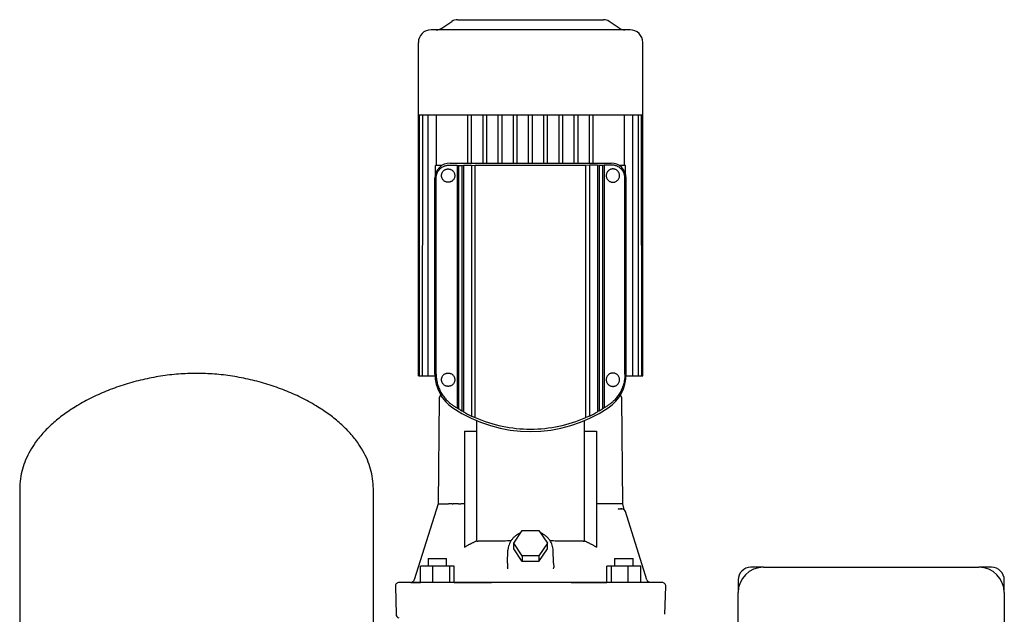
# Model space of a CAD drawing. Header units: millimetres. Extents: x 11 to 1236, y 11 to 957.
# Tile 2 of 3: x 34 to 811, y 488 to 957. Entities that reach past the tile are written whole.
import ezdxf

# ---------------------------------------------------------------- set-up
doc = ezdxf.new("R2010")
doc.units = ezdxf.units.MM

msp = doc.modelspace()

# ---------------------------------------------------------------- linework, layer by layer
at = {"color": 7, "linetype": 'Continuous', "lineweight": 25}
for p, q in [((367.13, 950.64), (375.1, 955.95)), ((379.54, 957.3), (494.69, 957.3)), ((507.1, 950.64), (499.13, 955.95)), ((515.62, 949.3), (358.62, 949.3)), ((348.62, 882.3), (348.62, 939.3)), ((525.62, 882.3), (525.62, 939.3)), ((348.62, 882.3), (349.46, 882.3)), ((348.62, 676.3), (348.62, 882.3)), ((349.45, 676.3), (349.46, 882.3)), ((349.46, 882.3), (352.05, 882.3)), ((351.99, 676.3), (352.05, 882.3)), ((352.05, 882.3), (356.55, 882.3)), ((356.41, 676.3), (356.41, 882.3)), ((356.55, 882.3), (363.31, 882.3)), ((363.06, 842.3), (363.06, 882.3)), ((363.31, 882.3), (388.29, 882.3)), ((387.62, 844.18), (387.62, 882.3)), ((388.29, 882.3), (400.5, 882.3)), ((390.62, 844.18), (390.62, 882.3)), ((399.62, 844.18), (399.62, 882.3)), ((400.5, 882.3), (412.7, 882.3)), ((402.62, 844.18), (402.62, 882.3)), ((411.62, 844.18), (411.62, 882.3)), ((412.7, 882.3), (424.91, 882.3)), ((414.62, 844.18), (414.62, 882.3)), ((423.62, 844.18), (423.62, 882.3)), ((424.91, 882.3), (437.12, 882.3)), ((426.62, 844.18), (426.62, 882.3)), ((435.62, 844.18), (435.62, 882.3)), ((437.12, 882.3), (449.32, 882.3)), ((438.62, 844.18), (438.62, 882.3)), ((447.62, 844.18), (447.62, 882.3)), ((449.32, 882.3), (461.53, 882.3)), ((450.62, 844.18), (450.62, 882.3)), ((459.62, 844.18), (459.62, 882.3)), ((461.53, 882.3), (473.74, 882.3)), ((462.62, 844.18), (462.62, 882.3)), ((471.62, 844.18), (471.62, 882.3)), ((473.74, 882.3), (485.94, 882.3)), ((474.62, 844.18), (474.62, 882.3)), ((483.62, 844.18), (483.62, 882.3)), ((485.94, 882.3), (510.93, 882.3)), ((486.62, 844.18), (486.62, 882.3)), ((510.93, 882.3), (517.68, 882.3)), ((511.18, 842.3), (511.18, 882.3)), ((517.68, 882.3), (522.18, 882.3)), ((517.82, 676.3), (517.82, 882.3)), ((522.24, 676.3), (522.18, 882.3)), ((522.18, 882.3), (524.77, 882.3)), ((524.79, 676.3), (524.77, 882.3)), ((524.77, 882.3), (525.62, 882.3)), ((525.62, 676.3), (525.62, 882.3)), ((362.12, 835.28), (362.12, 842.3)), ((367.12, 842.3), (362.12, 842.3)), ((367.12, 842.3), (367.12, 842.3)), ((367.12, 842.3), (367.12, 842.3)), ((373.62, 844.18), (500.62, 844.18)), ((379.14, 842.41), (380.39, 842.38)), ((379.14, 842.41), (379.14, 651.04)), ((380.39, 842.38), (382.87, 842.38)), ((380.39, 842.38), (380.39, 650.3)), ((382.87, 842.38), (384.35, 842.45)), ((382.87, 842.38), (382.87, 648.81)), ((384.35, 842.45), (390.64, 842.45)), ((384.35, 842.45), (384.35, 647.88)), ((390.64, 842.45), (393.44, 842.3)), ((390.64, 842.45), (390.64, 644.63)), ((480.79, 842.3), (393.44, 842.3)), ((393.44, 643.52), (393.44, 842.3)), ((483.59, 842.45), (480.79, 842.3)), ((480.79, 643.52), (480.79, 842.3)), ((489.88, 842.45), (483.59, 842.45)), ((483.59, 842.45), (483.59, 644.63)), ((491.36, 842.38), (489.88, 842.45)), ((489.88, 842.45), (489.88, 647.88)), ((493.85, 842.38), (491.36, 842.38)), ((491.36, 842.38), (491.36, 648.81)), ((495.09, 842.41), (493.85, 842.38)), ((493.85, 842.38), (493.85, 650.3)), ((495.09, 842.41), (495.09, 651.04)), ((507.12, 842.3), (507.12, 842.3)), ((507.12, 842.3), (507.12, 842.3)), ((512.12, 842.3), (507.12, 842.3)), ((512.12, 835.28), (512.12, 842.3)), ((361.74, 677.55), (361.74, 832.3)), ((362.66, 677.55), (362.66, 832.3)), ((511.57, 677.55), (511.57, 832.3)), ((512.5, 677.55), (512.5, 832.3)), ((348.62, 676.3), (349.45, 676.3)), ((349.45, 676.3), (350.95, 676.3)), ((350.95, 676.3), (351.99, 676.3)), ((351.99, 676.3), (353.49, 676.3)), ((353.49, 676.3), (356.41, 676.3)), ((356.41, 676.3), (357.91, 676.3)), ((357.91, 676.3), (361.76, 676.3)), ((512.47, 676.3), (516.32, 676.3)), ((516.32, 676.3), (517.82, 676.3)), ((517.82, 676.3), (520.74, 676.3)), ((520.74, 676.3), (522.24, 676.3)), ((522.24, 676.3), (523.29, 676.3)), ((523.29, 676.3), (524.79, 676.3)), ((524.79, 676.3), (525.62, 676.3)), ((365.08, 658.34), (364.21, 575.25)), ((510.03, 575.25), (509.16, 658.34)), ((394.7, 632.58), (394.87, 641)), ((479.36, 641), (479.54, 632.58)), ((385.12, 632.58), (394.7, 632.58)), ((385.12, 632.58), (385.12, 541.24)), ((394.7, 546.24), (394.7, 632.58)), ((479.54, 632.58), (479.54, 546.24)), ((479.54, 632.58), (489.1, 632.58)), ((489.1, 632.58), (489.1, 541.25)), ((34.12, 587.3), (34.12, 432.3)), ((313.12, 432.3), (313.12, 587.3)), ((375.3, 575.3), (374.07, 575.3)), ((375.3, 575.3), (376.08, 575.29)), ((385.12, 575.3), (382.15, 575.3)), ((492.08, 575.3), (489.1, 575.3)), ((498.92, 575.3), (493.96, 575.3)), ((510.69, 571.84), (510.02, 575.35)), ((506.65, 571.29), (506.23, 571.35)), ((506.65, 571.29), (506.24, 571.35)), ((506.26, 571.4), (506.82, 571.3)), ((506.26, 571.4), (506.82, 571.3)), ((506.65, 571.26), (506.82, 571.3)), ((506.82, 571.3), (506.65, 571.26)), ((506.82, 571.3), (508.05, 571.3)), ((508.53, 571.4), (509.09, 571.3)), ((509.53, 571.26), (509.53, 571.26)), ((511.83, 569.51), (511.78, 569.62)), ((511.95, 569.2), (511.83, 569.51)), ((528.95, 515.39), (511.95, 569.2)), ((423.84, 544.25), (430.48, 554.21)), ((430.48, 554.21), (443.76, 554.21)), ((443.76, 554.21), (450.39, 544.25)), ((430.48, 534.3), (423.84, 544.25)), ((423.84, 539.75), (423.84, 544.25)), ((450.39, 544.25), (443.76, 534.3)), ((450.39, 539.75), (450.39, 544.25)), ((418.94, 528.43), (419.29, 538.72)), ((430.48, 529.8), (423.84, 539.75)), ((443.76, 529.8), (450.39, 539.75)), ((455.3, 528.43), (454.94, 538.72)), ((356.28, 532.3), (356.28, 526.3)), ((356.28, 532.3), (364.05, 532.3)), ((364.05, 532.3), (370.88, 532.3)), ((370.88, 526.3), (370.88, 532.3)), ((418.94, 528.43), (418.85, 525.13)), ((443.76, 534.3), (430.48, 534.3)), ((430.48, 534.3), (430.48, 529.8)), ((443.76, 529.8), (430.48, 529.8)), ((443.76, 534.3), (443.76, 529.8)), ((455.3, 528.43), (455.39, 525.13)), ((503.36, 532.3), (503.36, 526.3)), ((503.36, 532.3), (510.19, 532.3)), ((510.19, 532.3), (517.96, 532.3)), ((517.96, 526.3), (517.96, 532.3)), ((350.19, 513.34), (350.19, 526.3)), ((359.99, 526.3), (350.19, 526.3)), ((359.99, 513.3), (359.99, 526.3)), ((373.37, 526.3), (359.99, 526.3)), ((373.37, 513.3), (373.37, 526.3)), ((376.96, 526.3), (373.37, 526.3)), ((376.96, 513.3), (376.96, 526.3)), ((418.77, 524.85), (418.85, 525.13)), ((418.77, 524.85), (418.85, 525.13)), ((418.85, 525.13), (418.88, 524.08)), ((455.33, 524.09), (455.39, 525.13)), ((455.46, 524.85), (455.39, 525.13)), ((455.46, 524.85), (455.39, 525.13)), ((497.28, 513.3), (497.27, 526.3)), ((500.86, 526.3), (497.27, 526.3)), ((500.86, 513.3), (500.86, 526.3)), ((514.24, 526.3), (500.86, 526.3)), ((524.04, 526.3), (514.24, 526.3)), ((514.24, 513.3), (514.24, 526.3)), ((524.04, 513.3), (524.04, 526.3)), ((620.87, 525.3), (610.87, 525.3)), ((620.87, 525.3), (790.87, 525.3)), ((800.87, 525.3), (790.87, 525.3)), ((347.52, 513.3), (333.46, 513.3)), ((343.46, 513.48), (343.53, 513.46)), ((519.38, 513.3), (354.86, 513.3)), ((376.96, 513.3), (406.45, 513.3)), ((469.05, 513.3), (497.28, 513.3)), ((531.38, 513.33), (530.47, 513.61)), ((531.38, 513.33), (531.44, 513.32)), ((600.87, 515.3), (600.87, 505.3)), ((810.87, 505.3), (810.87, 515.3)), ((330.46, 510.22), (331.04, 488.22)), ((543.19, 488.22), (543.77, 510.22)), ((600.87, 265.3), (600.87, 505.3)), ((810.87, 505.3), (810.87, 265.3))]:
    msp.add_line(p, q, dxfattribs=at)
at = {"color": 7, "linetype": 'Continuous', "lineweight": 25, "flags": 128}
for points in [[(364.21, 575.3), (354.74, 545.33), (345.28, 515.4)], [(540.77, 513.3), (540.6, 513.3), (540.07, 513.3), (539.19, 513.3), (537.97, 513.3), (536.4, 513.3), (534.49, 513.3), (532.23, 513.3), (529.64, 513.3), (526.71, 513.3)]]:
    msp.add_lwpolyline(points, dxfattribs=at)
at = {"color": 7, "linetype": 'Continuous', "lineweight": 25}
for centre, radius, start, end in [((379.54, 949.3), 8, 90, 123.69007), ((494.69, 949.3), 8, 56.30993, 90), ((358.62, 939.3), 10, 90, 180), ((362.69, 957.3), 8, 270, 303.69007), ((511.54, 957.3), 8, 236.30993, 270), ((515.62, 939.3), 10, 0, 90), ((373.62, 832.3), 11.88, 90, 180), ((500.62, 832.3), 11.88, 360, 89.9934), ((393.62, 677.55), 31.88, 180, 236.10364), ((480.62, 677.55), 31.88, 303.89801, 0.00297), ((369.08, 658.3), 4, 134.40716, 179.4), ((505.16, 658.3), 4, 0.6, 45.613), ((437.12, 742.3), 109.88, 236.10364, 303.89636), ((437.12, 742.3), 108.08, 238.33995, 239.87557), ((437.12, 742.3), 108.16, 240.80128, 244.54984), ((437.12, 742.3), 108.16, 295.45016, 299.19872), ((437.12, 742.3), 108.08, 300.12443, 301.66005), ((437.12, 742.3), 108, 246.14636, 270), ((437.12, 742.3), 108, 270, 293.85364), ((509.09, 568.3), 3, 17.53394, 89.9999), ((620.87, 505.3), 20, 90, 180), ((610.87, 515.3), 10, 90, 180), ((790.87, 505.3), 20, 0, 90), ((800.87, 515.3), 10, 0, 90), ((333.46, 510.3), 3, 90.0005, 181.5), ((531.82, 516.3), 3, 197.53394, 220.8635), ((540.77, 510.3), 3, 358.5, 89.99952), ((334.04, 488.3), 3, 181.5, 255.15288)]:
    msp.add_arc(centre, radius, start, end, dxfattribs=at)
for points, knots in [([(362.66, 832.3), (362.66, 832.38), (362.66, 832.55), (362.67, 832.8), (362.69, 833.06), (362.71, 833.31), (362.74, 833.57), (362.78, 833.82), (362.82, 834.08), (362.87, 834.33), (362.92, 834.58), (363.06, 835.14), (363.33, 835.99), (363.8, 837.03), (364.37, 837.99), (364.99, 838.82), (365.69, 839.59), (366.67, 840.48), (367.76, 841.21), (368.9, 841.78), (369.82, 842.13), (370.74, 842.39), (371.54, 842.53), (372.17, 842.61), (372.67, 842.64), (373.15, 842.65), (373.46, 842.64), (373.62, 842.64)], [0, 0, 0, 0, 0.012117, 0.024284, 0.036513, 0.048818, 0.06121, 0.073701, 0.086304, 0.099031, 0.111892, 0.124898, 0.184763, 0.250107, 0.309389, 0.375028, 0.433855, 0.500081, 0.624465, 0.68709, 0.749847, 0.81764, 0.875036, 0.908188, 0.940062, 0.970664, 1, 1, 1, 1]), ([(372.12, 829.05), (372.04, 829.05), (371.89, 829.05), (371.66, 829.06), (371.43, 829.09), (371.2, 829.12), (370.98, 829.17), (370.75, 829.22), (370.53, 829.29), (370.09, 829.44), (369.46, 829.73), (368.67, 830.3), (367.97, 831.02), (367.48, 831.79), (367.18, 832.49), (367, 833.06), (366.89, 833.66), (366.85, 834.29), (366.89, 834.91), (367, 835.52), (367.17, 836.1), (367.47, 836.79), (367.96, 837.56), (368.66, 838.29), (369.46, 838.86), (370.16, 839.19), (370.75, 839.37), (371.2, 839.47), (371.65, 839.53), (371.96, 839.54), (372.12, 839.55)], [0, 0, 0, 0, 0.01566, 0.031275, 0.046861, 0.062436, 0.078014, 0.093612, 0.109246, 0.124933, 0.188102, 0.249091, 0.314044, 0.374185, 0.406197, 0.436946, 0.468546, 0.499591, 0.530715, 0.562422, 0.593186, 0.625225, 0.685338, 0.750281, 0.811567, 0.875072, 0.90639, 0.937564, 0.968724, 1, 1, 1, 1]), ([(372.12, 839.55), (372.19, 839.55), (372.34, 839.54), (372.57, 839.53), (372.79, 839.5), (373.01, 839.47), (373.23, 839.43), (373.45, 839.38), (373.67, 839.31), (374.11, 839.17), (374.76, 838.87), (375.44, 838.39), (375.93, 837.92), (376.39, 837.38), (376.88, 836.59), (377.27, 835.49), (377.41, 834.3), (377.28, 833.11), (376.89, 832), (376.39, 831.22), (375.93, 830.68), (375.44, 830.21), (374.76, 829.72), (374.04, 829.39), (373.45, 829.21), (373.01, 829.12), (372.56, 829.06), (372.27, 829.05), (372.12, 829.05)], [0, 0, 0, 0, 0.016024, 0.031896, 0.047633, 0.063252, 0.078771, 0.094205, 0.109575, 0.124897, 0.18867, 0.249769, 0.281384, 0.312251, 0.37479, 0.437377, 0.499809, 0.562264, 0.624905, 0.687643, 0.718675, 0.750472, 0.811615, 0.875443, 0.906051, 0.93692, 0.968191, 1, 1, 1, 1]), ([(502.12, 839.55), (502.04, 839.55), (501.89, 839.54), (501.68, 839.53), (501.46, 839.51), (501.26, 839.48), (501.06, 839.44), (500.87, 839.4), (500.69, 839.35), (500.52, 839.3), (500.1, 839.16), (499.47, 838.86), (498.64, 838.28), (497.93, 837.52), (497.34, 836.57), (496.96, 835.49), (496.82, 834.3), (496.96, 833.11), (497.34, 832.02), (497.93, 831.07), (498.64, 830.31), (499.47, 829.73), (500.17, 829.4), (500.75, 829.22), (501.17, 829.13), (501.63, 829.06), (501.95, 829.05), (502.12, 829.05)], [0, 0, 0, 0, 0.0158819, 0.031262, 0.0461407, 0.0605185, 0.074396, 0.0877738, 0.1006525, 0.1130331, 0.1249162, 0.1905547, 0.249804, 0.3147434, 0.3747694, 0.4383579, 0.4998109, 0.5613025, 0.6249283, 0.6852018, 0.7504382, 0.8097264, 0.8754252, 0.9027915, 0.9326712, 0.965072, 1, 1, 1, 1]), ([(511.57, 832.3), (511.57, 832.38), (511.57, 832.55), (511.56, 832.81), (511.54, 833.06), (511.52, 833.32), (511.49, 833.57), (511.46, 833.83), (511.41, 834.08), (511.37, 834.33), (511.31, 834.58), (511.18, 835.14), (510.9, 836), (510.42, 837.04), (509.86, 838), (509.23, 838.84), (508.53, 839.6), (507.55, 840.49), (506.47, 841.21), (505.33, 841.78), (504.44, 842.12), (503.52, 842.38), (502.73, 842.53), (502.08, 842.61), (501.6, 842.64), (501.11, 842.65), (500.78, 842.64), (500.62, 842.64)], [0, 0, 0, 0, 0.012261, 0.024518, 0.036791, 0.049102, 0.061472, 0.07392, 0.086468, 0.099135, 0.111941, 0.124903, 0.185589, 0.250113, 0.310907, 0.375035, 0.436451, 0.500087, 0.624469, 0.687021, 0.74985, 0.812642, 0.875038, 0.906629, 0.937962, 0.969073, 1, 1, 1, 1]), ([(502.12, 829.05), (502.18, 829.05), (502.31, 829.05), (502.52, 829.06), (502.77, 829.08), (503.12, 829.14), (503.51, 829.23), (504.12, 829.43), (504.8, 829.75), (505.6, 830.33), (506.28, 831.03), (506.87, 831.97), (507.27, 833.05), (507.41, 834.29), (507.27, 835.53), (506.87, 836.61), (506.28, 837.55), (505.6, 838.26), (504.8, 838.84), (504.13, 839.16), (503.51, 839.36), (503.1, 839.46), (502.69, 839.52), (502.39, 839.54), (502.2, 839.54), (502.12, 839.55)], [0, 0, 0, 0, 0.012304, 0.0268309, 0.0435807, 0.0625532, 0.0997386, 0.1250285, 0.1937583, 0.2492874, 0.3166201, 0.3744736, 0.4396808, 0.4995859, 0.5596144, 0.6249226, 0.6827599, 0.7500706, 0.8058578, 0.8749623, 0.899814, 0.93763, 0.9622786, 0.9830686, 1, 1, 1, 1]), ([(173.62, 678.3), (168.9, 678.18), (159.41, 677.96), (145.21, 676.2), (131.12, 673.48), (117.31, 669.73), (103.95, 665.04), (91.23, 659.44), (79.79, 653.23), (69.7, 646.59), (60.96, 639.67), (53.22, 632.18), (47.01, 624.66), (42.23, 617.29), (38.69, 610.2), (36.1, 602.81), (34.43, 595.14), (34.22, 589.92), (34.12, 587.3)], [0, 0, 0, 0, 0.077758, 0.156431, 0.235453, 0.314225, 0.392144, 0.468629, 0.543151, 0.606406, 0.667613, 0.726675, 0.78365, 0.827907, 0.87124, 0.914018, 0.956734, 1, 1, 1, 1]), ([(313.12, 587.3), (313.01, 589.92), (312.8, 595.14), (311.13, 602.81), (308.54, 610.2), (305, 617.29), (300.22, 624.66), (294.02, 632.18), (286.27, 639.67), (277.53, 646.59), (267.44, 653.23), (256, 659.44), (243.28, 665.04), (229.93, 669.73), (216.11, 673.48), (202.02, 676.2), (187.83, 677.96), (178.33, 678.18), (173.62, 678.3)], [0, 0, 0, 0, 0.043266, 0.085982, 0.12876, 0.172093, 0.21635, 0.273325, 0.332387, 0.393594, 0.456849, 0.531371, 0.607856, 0.685775, 0.764547, 0.843569, 0.922242, 1, 1, 1, 1]), ([(362.66, 677.55), (362.66, 677.41), (362.66, 677.13), (362.67, 676.72), (362.69, 676.3), (362.71, 675.88), (362.74, 675.46), (362.77, 675.04), (362.81, 674.63), (362.86, 674.21), (362.91, 673.79), (363.04, 672.84), (363.31, 671.35), (363.81, 669.41), (364.43, 667.54), (365.15, 665.77), (365.97, 664.07), (367.18, 661.93), (368.55, 659.95), (370.05, 658.14), (371.26, 656.86), (372.53, 655.64), (373.65, 654.69), (374.58, 653.97), (375.3, 653.45), (376.02, 652.95), (376.52, 652.64), (376.77, 652.48)], [0, 0, 0, 0, 0.0124, 0.024807, 0.037228, 0.04967, 0.062141, 0.074647, 0.087196, 0.099794, 0.112449, 0.125167, 0.186834, 0.250667, 0.311763, 0.375337, 0.436902, 0.500684, 0.624947, 0.68665, 0.749369, 0.811801, 0.874688, 0.906033, 0.937357, 0.968674, 1, 1, 1, 1]), ([(372.12, 668.05), (372.04, 668.05), (371.89, 668.05), (371.66, 668.06), (371.43, 668.09), (371.2, 668.12), (370.98, 668.17), (370.75, 668.22), (370.53, 668.29), (370.09, 668.44), (369.46, 668.73), (368.67, 669.3), (367.97, 670.02), (367.48, 670.79), (367.18, 671.49), (367, 672.06), (366.89, 672.66), (366.85, 673.29), (366.89, 673.91), (367, 674.52), (367.17, 675.1), (367.47, 675.79), (367.96, 676.56), (368.66, 677.29), (369.46, 677.86), (370.16, 678.19), (370.75, 678.37), (371.2, 678.47), (371.65, 678.53), (371.96, 678.54), (372.12, 678.55)], [0, 0, 0, 0, 0.01566, 0.031275, 0.046861, 0.062436, 0.078014, 0.093612, 0.109246, 0.124933, 0.188102, 0.249091, 0.314044, 0.374185, 0.406197, 0.436946, 0.468546, 0.499591, 0.530715, 0.562422, 0.593186, 0.625225, 0.685338, 0.750281, 0.811567, 0.875072, 0.90639, 0.937564, 0.968724, 1, 1, 1, 1]), ([(372.12, 678.55), (372.19, 678.55), (372.34, 678.54), (372.57, 678.53), (372.79, 678.5), (373.01, 678.47), (373.23, 678.43), (373.45, 678.38), (373.67, 678.31), (374.11, 678.17), (374.76, 677.87), (375.44, 677.39), (375.93, 676.92), (376.39, 676.38), (376.88, 675.59), (377.27, 674.49), (377.41, 673.3), (377.28, 672.11), (376.89, 671), (376.39, 670.22), (375.93, 669.68), (375.44, 669.21), (374.76, 668.72), (374.04, 668.39), (373.45, 668.21), (373.01, 668.12), (372.56, 668.06), (372.27, 668.05), (372.12, 668.05)], [0, 0, 0, 0, 0.016024, 0.031896, 0.047633, 0.063252, 0.078771, 0.094205, 0.109575, 0.124897, 0.18867, 0.249769, 0.281384, 0.312251, 0.37479, 0.437377, 0.499809, 0.562264, 0.624905, 0.687643, 0.718675, 0.750472, 0.811615, 0.875443, 0.906051, 0.93692, 0.968191, 1, 1, 1, 1]), ([(502.12, 678.55), (502.04, 678.55), (501.89, 678.54), (501.68, 678.53), (501.46, 678.51), (501.26, 678.48), (501.06, 678.44), (500.87, 678.4), (500.69, 678.35), (500.52, 678.3), (500.1, 678.16), (499.47, 677.86), (498.64, 677.28), (497.93, 676.52), (497.34, 675.57), (496.96, 674.49), (496.82, 673.3), (496.96, 672.11), (497.34, 671.02), (497.93, 670.07), (498.64, 669.31), (499.47, 668.73), (500.17, 668.4), (500.75, 668.22), (501.17, 668.13), (501.63, 668.06), (501.95, 668.05), (502.12, 668.05)], [0, 0, 0, 0, 0.015882, 0.031262, 0.046141, 0.060518, 0.074396, 0.087774, 0.100653, 0.113033, 0.124916, 0.190555, 0.249804, 0.314743, 0.374769, 0.438358, 0.499811, 0.561303, 0.624928, 0.685202, 0.750438, 0.809726, 0.875425, 0.902792, 0.932671, 0.965072, 1, 1, 1, 1]), ([(511.57, 677.55), (511.57, 677.41), (511.57, 677.14), (511.56, 676.72), (511.54, 676.3), (511.52, 675.89), (511.5, 675.47), (511.46, 675.05), (511.42, 674.63), (511.38, 674.21), (511.32, 673.79), (511.19, 672.84), (510.92, 671.35), (510.5, 669.73), (510.11, 668.46), (509.68, 667.23), (508.83, 665.16), (507.39, 662.41), (505.34, 659.46), (503.61, 657.5), (502.36, 656.27), (501.65, 655.61), (500.95, 655.01), (500.24, 654.43), (499.58, 653.92), (498.83, 653.38), (498.13, 652.9), (497.68, 652.62), (497.46, 652.48)], [0, 0, 0, 0, 0.012334, 0.024697, 0.037093, 0.049528, 0.062005, 0.074529, 0.087104, 0.099734, 0.112424, 0.125177, 0.186394, 0.250687, 0.281405, 0.313019, 0.375382, 0.500672, 0.624946, 0.749339, 0.777098, 0.811966, 0.853669, 0.874678, 0.910186, 0.942905, 0.972841, 1, 1, 1, 1]), ([(502.12, 668.05), (502.18, 668.05), (502.31, 668.05), (502.52, 668.06), (502.77, 668.08), (503.12, 668.14), (503.51, 668.23), (504.12, 668.43), (504.8, 668.75), (505.6, 669.33), (506.28, 670.03), (506.87, 670.97), (507.27, 672.05), (507.41, 673.29), (507.27, 674.53), (506.87, 675.61), (506.28, 676.55), (505.6, 677.26), (504.8, 677.84), (504.13, 678.16), (503.51, 678.36), (503.1, 678.46), (502.69, 678.52), (502.39, 678.54), (502.2, 678.54), (502.12, 678.55)], [0, 0, 0, 0, 0.012304, 0.026831, 0.043581, 0.062553, 0.099739, 0.125029, 0.193758, 0.249287, 0.31662, 0.374474, 0.439681, 0.499586, 0.559614, 0.624923, 0.68276, 0.750071, 0.805858, 0.874962, 0.899814, 0.93763, 0.962279, 0.983069, 1, 1, 1, 1]), ([(365.37, 575.3), (366.02, 575.3), (366.93, 575.3), (369.27, 575.3), (370.69, 575.3), (372.36, 575.3)], [0, 0, 0, 0, 0.5, 0.5, 1, 1, 1, 1]), ([(373.5, 575.3), (373.46, 575.3), (373.39, 575.3), (373.28, 575.3), (373.19, 575.3), (373.1, 575.3), (373.01, 575.3), (372.94, 575.3), (372.87, 575.3), (372.83, 575.3), (372.82, 575.3)], [0, 0, 0, 0, 0.135107, 0.267773, 0.397789, 0.524922, 0.64893, 0.769581, 0.886665, 1, 1, 1, 1]), ([(374.07, 575.3), (374.05, 575.3), (374.02, 575.3), (373.96, 575.3), (373.91, 575.3), (373.86, 575.3), (373.82, 575.3), (373.76, 575.3), (373.68, 575.3), (373.58, 575.3), (373.53, 575.3), (373.5, 575.3)], [0, 0, 0, 0, 0.113612, 0.217626, 0.310589, 0.391463, 0.459558, 0.514572, 0.685738, 0.84819, 1, 1, 1, 1]), ([(380.28, 575.29), (380, 575.29), (379.3, 575.29), (378.19, 575.29), (377.07, 575.29), (376.37, 575.29), (376.08, 575.29)], [0, 0, 0, 0, 0.198236, 0.500005, 0.795663, 1, 1, 1, 1]), ([(380.28, 575.29), (380.55, 575.3), (380.85, 575.3), (381.48, 575.3), (381.82, 575.3), (382.15, 575.3)], [0, 0, 0, 0, 0.5, 0.5, 1, 1, 1, 1]), ([(501.88, 575.3), (501.86, 575.3), (501.82, 575.3), (501.74, 575.31), (501.67, 575.32), (501.59, 575.32), (501.51, 575.32), (501.42, 575.33), (501.33, 575.33), (501.24, 575.33), (501.15, 575.33), (501.05, 575.33), (500.96, 575.33), (500.87, 575.33), (500.78, 575.33), (500.68, 575.33), (500.59, 575.33), (500.5, 575.33), (500.41, 575.33), (500.33, 575.33), (500.24, 575.33), (500.16, 575.33), (500.08, 575.33), (500, 575.33), (499.93, 575.34), (499.85, 575.34), (499.78, 575.34), (499.72, 575.35), (499.65, 575.35), (499.59, 575.36), (499.52, 575.37), (499.44, 575.37), (499.36, 575.39), (499.29, 575.4), (499.22, 575.43), (499.16, 575.46), (499.11, 575.48), (499.08, 575.48), (499.05, 575.46), (499.02, 575.44), (498.99, 575.4), (498.95, 575.35), (498.93, 575.32), (498.92, 575.3)], [0, 0, 0, 0, 0.03679, 0.072872, 0.108257, 0.142949, 0.176943, 0.210234, 0.242814, 0.274676, 0.305812, 0.336219, 0.365895, 0.39484, 0.42306, 0.450561, 0.477352, 0.503445, 0.528852, 0.553583, 0.577641, 0.601032, 0.623755, 0.645813, 0.667205, 0.687932, 0.707995, 0.727395, 0.746135, 0.764216, 0.781644, 0.81161, 0.836194, 0.855408, 0.872323, 0.906933, 0.915608, 0.924659, 0.935062, 0.947478, 0.962299, 0.97976, 1, 1, 1, 1]), ([(509.09, 571.3), (509.07, 571.3), (508.95, 571.3), (508.57, 571.3), (508.31, 571.3), (508.05, 571.3)], [0, 0, 0, 0, 0.5, 0.5, 1, 1, 1, 1]), ([(511.45, 570.15), (511.27, 570.41), (510.92, 570.92), (510.76, 571.55), (510.69, 571.84)], [0, 0, 0, 0, 0.504712, 1, 1, 1, 1]), ([(429.31, 552.46), (428.95, 552.31), (427.86, 551.87), (426.22, 550.85), (424.4, 549.44), (422.83, 547.82), (421.51, 546.03), (420.48, 544.1), (419.75, 542.06), (419.39, 540.26), (419.32, 539.15), (419.29, 538.72)], [0, 0, 0, 0, 0.062134, 0.187358, 0.312389, 0.437091, 0.561321, 0.684959, 0.807944, 0.930304, 1, 1, 1, 1]), ([(454.94, 538.43), (454.93, 538.85), (454.88, 539.97), (454.55, 541.77), (453.88, 543.8), (452.91, 545.72), (451.66, 547.51), (450.15, 549.14), (448.41, 550.57), (446.66, 551.71), (445.43, 552.25), (444.91, 552.48)], [0, 0, 0, 0, 0.070541, 0.189743, 0.308989, 0.428463, 0.548351, 0.66876, 0.789714, 0.911175, 1, 1, 1, 1]), ([(385.12, 541.24), (385.4, 541.41), (385.96, 541.75), (386.81, 542.24), (387.66, 542.72), (388.52, 543.19), (389.39, 543.66), (390.26, 544.11), (391.14, 544.56), (392.02, 544.99), (392.91, 545.42), (393.8, 545.83), (394.4, 546.1), (394.7, 546.24)], [0, 0, 0, 0, 0.090772, 0.181537, 0.272308, 0.363096, 0.45391, 0.544764, 0.635667, 0.726631, 0.817667, 0.908786, 1, 1, 1, 1]), ([(394.7, 546.24), (394.72, 546.21), (394.78, 546.15), (394.87, 546.08), (394.96, 546.01), (395.06, 545.95), (395.18, 545.89), (395.34, 545.84), (395.53, 545.8), (395.66, 545.8), (395.73, 545.8)], [0, 0, 0, 0, 0.0920178, 0.1846943, 0.27844, 0.3736515, 0.4707076, 0.6416495, 0.8175679, 1, 1, 1, 1]), ([(421.61, 546.07), (419.76, 546.06), (415.85, 546.04), (410.33, 546), (405.02, 545.94), (400.07, 545.87), (397.19, 545.82), (395.73, 545.8)], [0, 0, 0, 0, 0.185615, 0.39119, 0.58739, 0.790327, 1, 1, 1, 1]), ([(478.51, 545.8), (477.01, 545.82), (474.05, 545.88), (468.92, 545.94), (463.47, 546), (458.03, 546.04), (454.31, 546.06), (452.6, 546.07)], [0, 0, 0, 0, 0.214002, 0.423516, 0.628544, 0.829084, 1, 1, 1, 1]), ([(478.51, 545.8), (478.55, 545.8), (478.63, 545.8), (478.75, 545.81), (478.86, 545.83), (478.98, 545.86), (479.1, 545.91), (479.25, 545.99), (479.4, 546.1), (479.49, 546.19), (479.54, 546.24)], [0, 0, 0, 0, 0.11167, 0.220793, 0.327696, 0.432725, 0.536244, 0.694559, 0.848557, 1, 1, 1, 1]), ([(479.54, 546.24), (479.84, 546.1), (480.43, 545.83), (481.32, 545.42), (482.21, 544.99), (483.09, 544.56), (483.97, 544.11), (484.83, 543.66), (485.7, 543.2), (486.56, 542.73), (487.41, 542.25), (488.26, 541.76), (488.82, 541.42), (489.1, 541.25)], [0, 0, 0, 0, 0.091212, 0.18233, 0.273366, 0.36433, 0.455233, 0.546087, 0.636902, 0.727689, 0.818461, 0.909227, 1, 1, 1, 1]), ([(342.6, 513.31), (342.73, 513.31), (343.04, 513.32), (343.66, 513.4), (344.02, 513.44)], [0, 0, 0, 0, 0.40416, 1, 1, 1, 1]), ([(343.21, 513.4), (343.36, 513.39), (343.67, 513.38), (345.55, 513.36), (347.77, 513.35), (349.63, 513.34), (350.19, 513.34)], [0, 0, 0, 0, 0.290084, 0.580976, 0.873484, 1, 1, 1, 1]), ([(345.28, 515.4), (345.2, 515.2), (345.03, 514.75), (344.58, 514.18), (344.01, 513.71), (343.55, 513.53), (343.32, 513.44)], [0, 0, 0, 0, 0.240901, 0.492412, 0.746729, 1, 1, 1, 1]), ([(354.86, 513.3), (354.01, 513.3), (353.2, 513.3), (351.68, 513.3), (350.98, 513.3), (349.73, 513.3), (349.16, 513.3), (348.21, 513.3), (347.82, 513.3), (347.52, 513.3)], [0, 0, 0, 0, 0.25, 0.25, 0.5, 0.5, 0.75, 0.75, 1, 1, 1, 1]), ([(526.71, 513.3), (526.41, 513.3), (526.02, 513.3), (525.06, 513.3), (524.5, 513.3), (523.24, 513.3), (522.53, 513.3), (521.03, 513.3), (520.23, 513.3), (519.38, 513.3)], [0, 0, 0, 0, 0.25, 0.25, 0.5, 0.5, 0.75, 0.75, 1, 1, 1, 1]), ([(529.55, 514.34), (529.51, 514.38), (529.34, 514.56), (529.22, 514.79), (529.12, 514.97)], [0, 0, 0, 0, 0.22031, 1, 1, 1, 1]), ([(530.92, 513.43), (530.73, 513.5), (530.35, 513.65), (529.89, 513.97), (529.65, 514.23), (529.55, 514.34)], [0, 0, 0, 0, 0.364716, 0.734154, 1, 1, 1, 1])]:
    msp.add_open_spline(points, degree=3, knots=knots, dxfattribs=at)
for points in [[(373.62, 842.64), (375.39, 842.56), (377.24, 842.48), (379.14, 842.41)], [(500.62, 842.64), (498.84, 842.56), (497, 842.48), (495.09, 842.41)], [(376.77, 652.48), (377.55, 651.99), (378.34, 651.51), (379.14, 651.04)], [(497.46, 652.48), (496.69, 651.99), (495.89, 651.51), (495.09, 651.04)], [(379.14, 651.04), (379.56, 650.79), (379.97, 650.54), (380.39, 650.3)], [(382.87, 648.81), (383.36, 648.5), (383.86, 648.19), (384.35, 647.88)], [(491.36, 648.81), (490.87, 648.5), (490.38, 648.19), (489.88, 647.88)], [(495.09, 651.04), (494.68, 650.79), (494.26, 650.54), (493.85, 650.3)], [(390.64, 644.63), (391.57, 644.25), (392.5, 643.88), (393.44, 643.52)], [(483.59, 644.63), (482.67, 644.25), (481.73, 643.88), (480.79, 643.52)], [(364.21, 575.3), (364.21, 575.3), (364.39, 575.3), (364.76, 575.3)], [(364.76, 575.3), (364.84, 575.3), (364.93, 575.3), (365.02, 575.3)], [(365.02, 575.3), (365.13, 575.3), (365.25, 575.3), (365.37, 575.3)], [(372.82, 575.3), (372.66, 575.3), (372.51, 575.3), (372.36, 575.3)], [(493.96, 575.3), (493.41, 575.29), (492.75, 575.29), (492.08, 575.3)], [(507.11, 575.3), (505.79, 575.3), (504.04, 575.3), (501.88, 575.3)], [(508.17, 575.3), (507.85, 575.3), (507.5, 575.3), (507.11, 575.3)], [(509.07, 575.3), (508.82, 575.3), (508.52, 575.3), (508.17, 575.3)], [(509.47, 575.3), (509.35, 575.3), (509.22, 575.3), (509.07, 575.3)], [(510.03, 575.25), (510.03, 575.3), (509.84, 575.3), (509.47, 575.3)], [(509.09, 571.3), (509.09, 571.3), (509.09, 571.3), (509.09, 571.3)], [(531.79, 513.3), (531.5, 513.3), (531.19, 513.34), (530.92, 513.43)]]:
    msp.add_open_spline(points, degree=3, dxfattribs=at)

doc.saveas('drawing.dxf')
